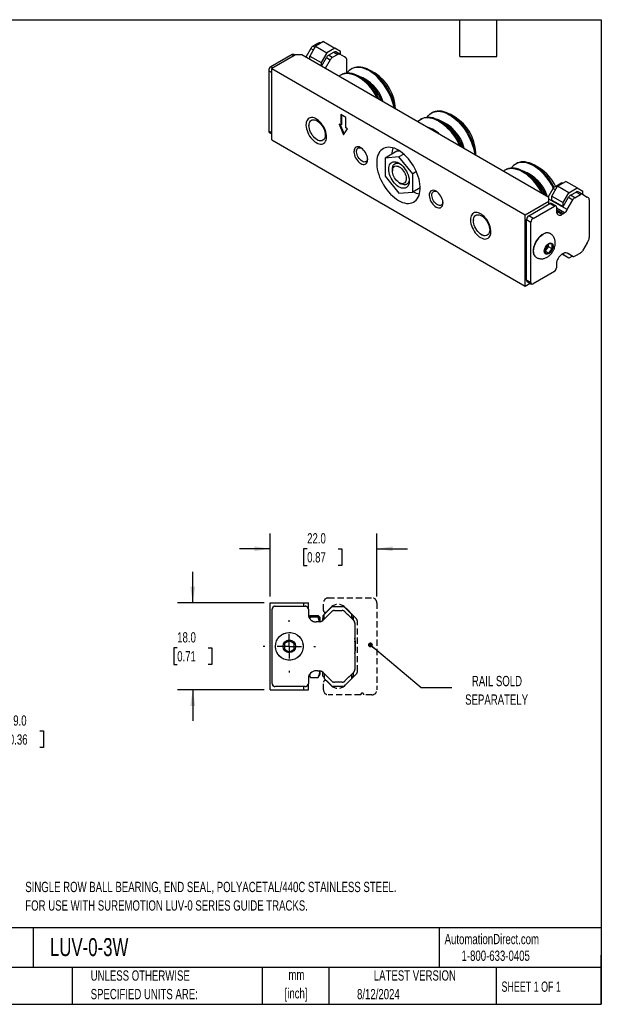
# Model space of a CAD drawing. Header units: millimetres. Extents: x 6 to 273, y 6 to 210.
# Tile 2 of 2: x 153 to 273, y 6 to 210. Entities that reach past the tile are written whole.
import ezdxf

# ---------------------------------------------------------------- set-up
doc = ezdxf.new("R2010")
doc.units = ezdxf.units.MM
doc.linetypes.add('CENTERX2', pattern=[20.32, 12.7, -2.54, 2.54, -2.54])
doc.linetypes.add('HIDDEN', pattern=[1.905, 1.27, -0.635])
doc.layers.add('CENTER', color=40, linetype='CENTERX2')
doc.layers.add('DIMENSIONS', color=140, linetype='Continuous', lineweight=25)
doc.layers.add('TEXT', color=140, linetype='Continuous', lineweight=25)
doc.styles.add('SLDTEXTSTYLE0', font='TXT', dxfattribs={"width": 0.7})
doc.styles.add('SLDTEXTSTYLE1', font='TXT', dxfattribs={"width": 0.65})
doc.dimstyles.new('SLDDIMSTYLE0', dxfattribs={"dimtxt": 2.158008, "dimasz": 3.302, "dimexe": 0, "dimexo": 0.0625, "dimgap": 0.539502, "dimtad": 0, "dimtih": 1, "dimtoh": 1, "dimrnd": 1e-09, "dimzin": 4, "dimdsep": 46, "dimtxsty": 'SLDTEXTSTYLE0', "dimsah": 1, "dimcen": 0.09, "dimadec": 0, "dimazin": 1, "dimtfac": 1, "dimtmove": 0, "dimatfit": 0, "dimfxl": 0, "dimfrac": 2, "dimtolj": 1, "dimtzin": 12, "dimarcsym": 0})
doc.dimstyles.new('SLDDIMSTYLE1', dxfattribs={"dimtxt": 2.158008, "dimasz": 3.302, "dimexe": 0, "dimexo": 0.0625, "dimgap": 0.539502, "dimtad": 0, "dimtih": 1, "dimtoh": 1, "dimrnd": 1e-09, "dimzin": 4, "dimdsep": 46, "dimtxsty": 'SLDTEXTSTYLE0', "dimsah": 1, "dimcen": 0.09, "dimadec": 0, "dimazin": 1, "dimtfac": 1, "dimtofl": 0, "dimtmove": 0, "dimatfit": 3, "dimfxl": 0, "dimfrac": 2, "dimtolj": 1, "dimtzin": 12, "dimarcsym": 0})
doc.dimstyles.new('SLDDIMSTYLE5', dxfattribs={"dimtxt": 0.18, "dimasz": 1.016, "dimexe": 0, "dimexo": 0.0625, "dimgap": 0, "dimtad": 0, "dimtih": 1, "dimtoh": 1, "dimdec": 0, "dimrnd": 1e-09, "dimzin": 0, "dimdsep": 46, "dimtxsty": 'Standard', "dimblk1": 'DOT', "dimblk2": 'DOT', "dimsah": 1, "dimcen": 0.09, "dimadec": 0, "dimazin": 0, "dimtfac": 1.016, "dimtdec": 0, "dimtofl": 0, "dimtmove": 0, "dimatfit": 3, "dimldrblk": 'DOT', "dimfxl": 0, "dimfrac": 2, "dimtolj": 1, "dimtzin": 0, "dimarcsym": 0})

# ---------------------------------------------------------------- blocks, each defined once
blk = doc.blocks.new('_D_4')
at = {"layer": 'DIMENSIONS'}
for p, q in [((97.96, 80.24), (143.66, 80.24)), ((140.48, 80.24), (140.48, 71.22)), ((123.97, 71.22), (143.66, 71.22)), ((140.48, 62.77), (140.48, 71.22)), ((146.83, 62.77), (140.48, 62.77)), ((150.72, 62.77), (150, 62.77)), ((150, 62.77), (150, 59.34)), ((157.13, 62.77), (157.86, 62.77)), ((157.86, 62.77), (157.86, 59.34)), ((150, 59.34), (150.72, 59.34)), ((157.86, 59.34), (157.13, 59.34))]:
    blk.add_line(p, q, dxfattribs=at)
for points in [[(140.48, 80.24), (139.97, 76.93), (140.99, 76.93)], [(140.48, 71.22), (140.99, 74.52), (139.97, 74.52)]]:
    blk.add_solid(points, dxfattribs=at)
at = {"layer": 'DIMENSIONS', "char_height": 2.117, "attachment_point": 1, "style": 'SLDTEXTSTYLE0'}
for s, insert in [('9.0', (151.62, 65.98)), ('0.36', (150.72, 62.06))]:
    blk.add_mtext(s, dxfattribs=dict(at, insert=insert))
blk = doc.blocks.new('_D_7')
at = {"layer": 'DIMENSIONS'}
for p, q in [((188.69, 89.23), (188.69, 95.58)), ((203.42, 89.23), (185.52, 89.23)), ((185.48, 79.93), (184.76, 79.93)), ((184.76, 79.93), (184.76, 76.5)), ((191.9, 79.93), (192.62, 79.93)), ((192.62, 79.93), (192.62, 76.5)), ((184.76, 76.5), (185.48, 76.5)), ((192.62, 76.5), (191.9, 76.5)), ((203.42, 71.22), (185.52, 71.22)), ((188.69, 71.22), (188.69, 64.87))]:
    blk.add_line(p, q, dxfattribs=at)
for points in [[(188.69, 89.23), (189.2, 92.53), (188.18, 92.53)], [(188.69, 71.22), (188.18, 67.92), (189.2, 67.92)]]:
    blk.add_solid(points, dxfattribs=at)
at = {"layer": 'DIMENSIONS', "char_height": 2.117, "attachment_point": 1, "style": 'SLDTEXTSTYLE0'}
for s, insert in [('18.0', (185.48, 83.14)), ('0.71', (185.48, 79.23))]:
    blk.add_mtext(s, dxfattribs=dict(at, insert=insert))
blk = doc.blocks.new('_D_8')
at = {"layer": 'DIMENSIONS'}
for p, q in [((204.69, 90.5), (204.69, 103.54)), ((226.69, 90.5), (226.69, 103.54)), ((204.69, 100.36), (198.34, 100.36)), ((212.31, 100.36), (211.58, 100.36)), ((211.58, 100.36), (211.58, 96.94)), ((218.72, 100.36), (219.45, 100.36)), ((219.45, 100.36), (219.45, 96.94)), ((226.69, 100.36), (233.04, 100.36)), ((211.58, 96.94), (212.31, 96.94)), ((219.45, 96.94), (218.72, 96.94))]:
    blk.add_line(p, q, dxfattribs=at)
for points in [[(204.69, 100.36), (201.39, 100.87), (201.39, 99.86)], [(226.69, 100.36), (229.99, 99.86), (229.99, 100.87)]]:
    blk.add_solid(points, dxfattribs=at)
at = {"layer": 'DIMENSIONS', "char_height": 2.117, "attachment_point": 1, "style": 'SLDTEXTSTYLE0'}
for s, insert in [('22.0', (212.31, 103.58)), ('0.87', (212.31, 99.66))]:
    blk.add_mtext(s, dxfattribs=dict(at, insert=insert))
blk = doc.blocks.new('SW_CENTERMARKSYMBOL_5')
at = {"layer": 'CENTER', "color": 0}
for p, q in [((0, 5.08), (0, 5.39)), ((0, 0), (0, 2.54)), ((-5.08, 0), (-5.39, 0)), ((0, 0), (-2.54, 0)), ((0, 0), (0, -2.54)), ((0, 0), (2.54, 0)), ((5.08, 0), (5.39, 0)), ((0, -5.08), (0, -5.39))]:
    blk.add_line(p, q, dxfattribs=at)
blk = doc.blocks.new('_Dot')
at = {"color": 0, "linetype": 'ByBlock', "lineweight": -2}
blk.add_line((-0.5, 0), (-1, 0), dxfattribs=at)
at = {"color": 0, "linetype": 'ByBlock', "const_width": 0.5}
blk.add_lwpolyline([(-0.25, 0, 1), (0.25, 0, 1)], format="xyb", close=True, dxfattribs=at)
blk = doc.blocks.new('SW_CENTERMARKSYMBOL_6')
at = {"layer": 'CENTER', "color": 0}
for p, q in [((0, 5.08), (0, 5.39)), ((0, 0), (0, 2.54)), ((-5.08, 0), (-5.39, 0)), ((0, 0), (-2.54, 0)), ((0, 0), (0, -2.54)), ((0, 0), (2.54, 0)), ((5.08, 0), (5.39, 0)), ((0, -5.08), (0, -5.39))]:
    blk.add_line(p, q, dxfattribs=at)

msp = doc.modelspace()

# ---------------------------------------------------------------- linework, layer by layer
for p, q in [((213.048, 203.627), (212.014, 201.836)), ((214.012, 204.052), (212.844, 202.03)), ((213.048, 203.627), (213.586, 203.316)), ((214.593, 204.719), (213.467, 204.069)), ((213.883, 203.829), (213.467, 204.069)), ((215.718, 205.037), (214.012, 204.052)), ((214.012, 204.052), (216.345, 202.705)), ((214.593, 204.719), (214.88, 204.554)), ((215.125, 204.695), (215.012, 204.761)), ((215.718, 205.037), (218.051, 203.69)), ((218.051, 203.69), (216.345, 202.705)), ((219.219, 203.016), (218.051, 203.69)), ((209.216, 202.341), (204.816, 199.801)), ((209.89, 202.285), (204.995, 199.459)), ((209.216, 202.341), (209.602, 202.119)), ((209.788, 202.226), (209.534, 202.373)), ((211.237, 202.285), (209.89, 202.285)), ((262.226, 172.849), (211.237, 202.285)), ((212.844, 202.03), (215.178, 200.683)), ((212.844, 201.357), (212.844, 202.03)), ((216.345, 202.705), (215.178, 200.683)), ((215.245, 199.971), (216.279, 201.761)), ((217.089, 201.294), (216.055, 199.503)), ((216.279, 201.761), (217.089, 201.294)), ((216.698, 202.204), (217.824, 202.854)), ((217.508, 201.736), (216.698, 202.204)), ((218.634, 202.386), (217.508, 201.736)), ((217.824, 202.854), (218.634, 202.386)), ((219.053, 202.428), (218.243, 202.895)), ((220.028, 201.865), (219.053, 202.428)), ((219.219, 202.332), (219.219, 203.016)), ((220.304, 201.704), (220.028, 201.865)), ((220.477, 198.514), (220.477, 201.321)), ((205.201, 199.578), (204.816, 199.801)), ((204.995, 184.755), (204.995, 199.459)), ((204.995, 199.459), (257.332, 169.246)), ((215.178, 200.683), (215.178, 200.01)), ((221.601, 199.463), (221.421, 199.36)), ((204.367, 199.023), (204.367, 186.538)), ((204.367, 199.023), (204.995, 198.66)), ((219.373, 198.178), (219.194, 198.074)), ((224.004, 197.278), (223.082, 197.81)), ((226.351, 198.494), (225.31, 199.096)), ((230.553, 191.133), (230.553, 191.215)), ((220.301, 189.379), (219.288, 189.964)), ((219.288, 189.964), (219.288, 187.819)), ((219.468, 187.923), (219.468, 189.86)), ((220.301, 187.234), (220.301, 189.379)), ((235.926, 189.112), (235.746, 189.008)), ((238.153, 190.398), (237.974, 190.294)), ((242.904, 189.429), (241.862, 190.03)), ((212.683, 187.847), (212.683, 187.7)), ((219.288, 187.819), (218.951, 188.014)), ((218.951, 188.014), (219.795, 185.772)), ((219.934, 185.982), (219.23, 187.853)), ((219.468, 187.923), (219.288, 187.819)), ((219.795, 185.772), (220.639, 187.04)), ((220.639, 187.04), (220.301, 187.234)), ((240.557, 188.212), (239.635, 188.744)), ((204.995, 186.176), (204.367, 186.538)), ((204.498, 186.248), (204.995, 185.961)), ((204.995, 184.755), (257.332, 154.541)), ((214.37, 184.777), (214.498, 184.704)), ((230.84, 182.39), (228.443, 181.006)), ((231.272, 181.259), (228.443, 181.006)), ((228.443, 181.006), (228.443, 177.235)), ((232.254, 181.826), (231.272, 181.259)), ((234.1, 177.74), (231.272, 181.259)), ((247.106, 181.578), (247.106, 182.15)), ((255.546, 179.867), (255.366, 179.763)), ((260.296, 178.898), (259.255, 179.499)), ((228.443, 177.235), (231.272, 173.716)), ((229.922, 178.536), (229.916, 178.712)), ((229.922, 178.716), (229.922, 178.349)), ((234.88, 178.191), (234.1, 177.74)), ((234.1, 173.969), (234.1, 177.74)), ((253.319, 178.581), (253.139, 178.478)), ((257.95, 177.681), (257.028, 178.214)), ((231.343, 175.888), (231.661, 175.705)), ((235.654, 174.866), (234.1, 173.969)), ((262.848, 173.164), (264.015, 175.186)), ((263.558, 175.152), (264.685, 175.802)), ((263.886, 174.963), (263.558, 175.152)), ((264.015, 175.186), (265.721, 176.171)), ((266.349, 173.839), (264.015, 175.186)), ((264.685, 175.802), (264.883, 175.687)), ((265.129, 175.829), (265.104, 175.843)), ((268.055, 174.824), (265.721, 176.171)), ((266.349, 173.839), (268.055, 174.824)), ((268.055, 174.824), (269.222, 174.15)), ((231.272, 173.716), (234.1, 173.969)), ((262.106, 172.919), (263.139, 174.709)), ((262.226, 172.071), (262.226, 172.849)), ((262.848, 173.164), (265.181, 171.817)), ((262.848, 172.334), (262.848, 173.164)), ((263.139, 174.709), (263.59, 174.449)), ((265.181, 171.817), (266.349, 173.839)), ((265.181, 170.987), (266.282, 172.895)), ((266.282, 172.895), (267.181, 172.377)), ((266.701, 173.337), (267.828, 173.987)), ((267.6, 172.819), (266.701, 173.337)), ((267.6, 172.819), (268.726, 173.469)), ((267.828, 173.987), (268.726, 173.469)), ((269.145, 173.51), (268.247, 174.029)), ((269.145, 173.51), (270.12, 172.947)), ((269.222, 173.466), (269.222, 174.15)), ((270.396, 172.787), (270.12, 172.947)), ((257.332, 169.246), (262.226, 172.071)), ((258.051, 169.069), (262.451, 171.609)), ((258.949, 168.551), (263.349, 171.091)), ((266.015, 170.358), (262.226, 172.545)), ((262.226, 171.48), (262.226, 172.071)), ((262.278, 171.51), (262.226, 171.539)), ((262.451, 171.609), (263.349, 171.091)), ((263.666, 171.122), (262.768, 171.641)), ((262.848, 172.334), (265.181, 170.987)), ((263.798, 170.832), (263.798, 170.002)), ((265.181, 170.987), (265.181, 171.817)), ((266.015, 170.358), (267.181, 172.377)), ((270.569, 172.404), (270.569, 164.593)), ((257.332, 154.541), (257.332, 169.246)), ((258.949, 168.551), (258.051, 169.069)), ((265.451, 169.678), (263.798, 170.632)), ((265.215, 169.514), (263.798, 170.332)), ((264.283, 170.012), (263.798, 170.293)), ((263.798, 170.127), (264.14, 169.93)), ((263.818, 169.768), (264.031, 169.867)), ((264.031, 169.867), (264.283, 170.012)), ((264.929, 169.349), (264.031, 169.867)), ((265.215, 169.514), (264.929, 169.349)), ((265.451, 169.678), (265.215, 169.514)), ((246.629, 168.25), (246.629, 168.104)), ((257.602, 168.291), (258.5, 167.773)), ((257.602, 155.807), (257.602, 168.291)), ((258.5, 155.288), (258.5, 167.773)), ((248.316, 165.181), (248.443, 165.108)), ((262.496, 165.418), (262.439, 165.45)), ((262.181, 163.267), (261.462, 162.373)), ((261.462, 161.798), (262.163, 162.669)), ((262.163, 162.669), (262.163, 163.244)), ((262.899, 162.244), (262.163, 162.669)), ((262.899, 163.202), (262.181, 163.267)), ((262.899, 162.244), (262.899, 163.202)), ((270.12, 163.531), (269.145, 161.841)), ((270.12, 163.531), (270.396, 164.01)), ((261.462, 162.373), (261.462, 161.415)), ((262.181, 161.351), (261.462, 161.765)), ((261.462, 161.415), (262.181, 161.351)), ((262.181, 161.351), (262.899, 162.244)), ((265.181, 161.285), (264.915, 161.127)), ((266.349, 160.358), (264.964, 161.157)), ((265.181, 161.032), (264.965, 161.157)), ((265.181, 161.285), (265.451, 161.408)), ((265.181, 161.285), (265.181, 161.032)), ((266.349, 160.358), (265.181, 161.032)), ((266.282, 161.226), (266.004, 161.386)), ((267.181, 160.707), (266.015, 161.38)), ((267.181, 160.707), (266.282, 161.226)), ((267.067, 160.773), (266.349, 160.358)), ((268.726, 161.399), (267.6, 160.749)), ((259.589, 160.514), (259.646, 160.481)), ((263.798, 159.177), (263.798, 158.347)), ((263.349, 157.569), (258.949, 155.029)), ((257.332, 154.541), (258.377, 155.144)), ((258.5, 155.288), (257.602, 155.807)), ((257.733, 155.516), (258.631, 154.997)), ((204.69, 71.218), (204.69, 89.227)), ((204.69, 89.227), (211.612, 89.227)), ((205.071, 72.577), (205.071, 87.867)), ((205.706, 88.502), (211.929, 88.502)), ((211.612, 88.502), (211.612, 89.227)), ((211.612, 89.227), (212.564, 89.227)), ((212.564, 87.867), (212.564, 89.227)), ((212.564, 87.867), (212.564, 86.851)), ((215.79, 86.826), (217.441, 88.477)), ((217.441, 88.477), (219.854, 88.477)), ((217.94, 87.613), (219.533, 87.613)), ((219.854, 88.477), (221.505, 86.826)), ((220.413, 88.023), (220.308, 88.023)), ((221.886, 86.55), (220.413, 88.023)), ((220.413, 88.023), (220.413, 87.919)), ((212.982, 86.229), (212.831, 85.967)), ((212.982, 86.485), (212.842, 86.002)), ((212.869, 85.959), (212.982, 86.225)), ((212.982, 86.485), (212.982, 86.618)), ((212.982, 86.618), (214.559, 86.618)), ((214.559, 86.485), (212.982, 86.485)), ((214.559, 86.229), (212.982, 86.229)), ((212.982, 86.229), (212.982, 86.225)), ((214.559, 86.225), (212.982, 86.225)), ((214.559, 86.485), (214.559, 86.618)), ((214.559, 86.485), (214.709, 85.97)), ((214.977, 85.506), (214.559, 86.229)), ((214.559, 86.225), (214.559, 86.229)), ((214.977, 86.106), (214.893, 86.251)), ((214.977, 85.506), (214.977, 86.106)), ((214.977, 85.304), (214.977, 85.506)), ((215.79, 86.804), (215.536, 86.55)), ((215.536, 86.55), (215.536, 85.95)), ((215.79, 86.204), (215.536, 85.95)), ((215.536, 85.577), (215.536, 85.95)), ((215.7, 85.72), (217.348, 87.368)), ((215.79, 85.81), (215.79, 86.826)), ((220.125, 87.368), (221.505, 85.988)), ((221.505, 85.988), (221.505, 86.826)), ((221.886, 85.95), (221.505, 86.331)), ((221.895, 85.597), (221.505, 85.988)), ((221.886, 85.95), (221.886, 86.55)), ((221.886, 85.607), (221.886, 85.95)), ((214.568, 85.251), (214.164, 85.251)), ((214.901, 85.286), (214.568, 85.251)), ((222.14, 85.005), (222.14, 75.439)), ((208.627, 81.396), (207.611, 80.809)), ((209.643, 80.809), (208.627, 81.396)), ((207.611, 80.809), (207.611, 79.636)), ((207.611, 79.636), (208.627, 79.049)), ((208.627, 79.049), (209.643, 79.636)), ((209.643, 79.636), (209.643, 80.809)), ((214.52, 75.198), (214.143, 75.193)), ((214.52, 75.198), (214.901, 75.158)), ((212.564, 73.594), (212.564, 72.577)), ((212.708, 74.257), (212.982, 73.783)), ((212.982, 73.788), (212.755, 74.321)), ((212.982, 73.788), (214.559, 73.788)), ((212.982, 73.788), (212.982, 73.783)), ((212.982, 73.783), (214.559, 73.783)), ((214.559, 73.783), (214.977, 74.507)), ((214.559, 73.783), (214.559, 73.788)), ((214.977, 74.507), (214.977, 75.14)), ((215.536, 74.063), (215.536, 74.868)), ((215.536, 74.063), (215.79, 73.809)), ((217.348, 73.077), (215.7, 74.725)), ((215.79, 74.634), (215.79, 73.618)), ((217.441, 71.967), (215.79, 73.618)), ((221.505, 73.618), (219.854, 71.967)), ((221.505, 74.456), (220.125, 73.077)), ((221.505, 74.456), (221.895, 74.848)), ((221.505, 73.618), (221.505, 74.456)), ((221.505, 73.682), (221.886, 74.063)), ((221.886, 74.063), (221.886, 74.838)), ((204.69, 71.218), (211.612, 71.218)), ((211.929, 71.942), (205.706, 71.942)), ((211.612, 71.218), (211.612, 71.942)), ((211.612, 71.218), (212.564, 71.218)), ((212.564, 71.218), (212.564, 72.577)), ((219.854, 71.967), (217.441, 71.967)), ((219.533, 72.831), (217.94, 72.831))]:
    msp.add_line(p, q)
at = {"color": 7, "linetype": 'HIDDEN', "lineweight": 25}
for p, q in [((216.68, 90.217), (225.7, 90.217)), ((204.69, 71.218), (204.69, 89.227)), ((204.69, 89.227), (211.612, 89.227)), ((205.071, 72.577), (205.071, 87.867)), ((205.706, 88.502), (211.929, 88.502)), ((211.612, 88.502), (211.612, 89.227)), ((211.612, 89.227), (212.564, 89.227)), ((212.564, 87.867), (212.564, 89.227)), ((212.564, 87.867), (212.564, 86.851)), ((215.69, 87.627), (215.69, 89.227)), ((217.29, 88.302), (216.351, 87.364)), ((217.49, 88.477), (219.854, 88.477)), ((217.94, 87.613), (219.533, 87.613)), ((219.854, 88.477), (221.505, 86.826)), ((222.449, 85.944), (220.09, 88.302)), ((220.369, 88.023), (220.308, 88.023)), ((220.413, 87.98), (220.413, 87.919)), ((226.69, 89.227), (226.69, 71.217)), ((212.671, 86.291), (212.668, 86.285)), ((212.745, 86.249), (212.982, 86.618)), ((212.982, 86.229), (212.831, 85.967)), ((212.896, 85.927), (212.982, 86.225)), ((212.982, 86.485), (212.906, 86.098)), ((212.982, 86.485), (212.982, 86.618)), ((212.982, 86.618), (214.559, 86.618)), ((214.559, 86.485), (212.982, 86.485)), ((214.559, 86.229), (212.982, 86.229)), ((212.982, 86.229), (212.982, 86.225)), ((214.559, 86.225), (212.982, 86.225)), ((214.559, 86.485), (214.559, 86.618)), ((214.796, 86.249), (214.559, 86.618)), ((214.559, 86.485), (214.588, 86.336)), ((214.977, 85.506), (214.559, 86.229)), ((214.559, 86.225), (214.559, 86.229)), ((214.831, 85.279), (214.559, 86.225)), ((214.977, 86.106), (214.87, 86.291)), ((214.977, 85.506), (214.977, 86.106)), ((214.977, 85.304), (214.977, 85.506)), ((215.79, 86.804), (215.536, 86.55)), ((215.536, 86.55), (215.536, 85.95)), ((215.79, 86.204), (215.536, 85.95)), ((215.536, 85.577), (215.536, 85.95)), ((215.7, 85.72), (217.348, 87.368)), ((215.79, 86.826), (216.258, 87.295)), ((215.79, 85.81), (215.79, 86.826)), ((220.125, 87.368), (221.505, 85.988)), ((221.505, 85.988), (221.505, 86.826)), ((221.886, 85.95), (221.505, 86.331)), ((221.895, 85.597), (221.505, 85.988)), ((221.886, 85.95), (221.886, 86.507)), ((221.886, 85.607), (221.886, 85.95)), ((222.68, 75.045), (222.68, 85.385)), ((214.568, 85.251), (214.164, 85.251)), ((214.901, 85.286), (214.568, 85.251)), ((222.14, 85.005), (222.14, 75.439)), ((208.627, 81.396), (207.611, 80.809)), ((209.643, 80.809), (208.627, 81.396)), ((207.611, 80.809), (207.611, 79.636)), ((207.611, 79.636), (208.627, 79.049)), ((208.627, 79.049), (209.643, 79.636)), ((209.643, 79.636), (209.643, 80.809)), ((214.52, 75.198), (214.143, 75.193)), ((214.52, 75.198), (214.901, 75.158)), ((212.564, 73.594), (212.564, 72.577)), ((212.708, 74.257), (212.982, 73.783)), ((212.982, 73.788), (212.81, 74.386)), ((212.982, 73.788), (214.559, 73.788)), ((212.982, 73.788), (212.982, 73.783)), ((212.982, 73.783), (214.559, 73.783)), ((214.559, 73.783), (214.977, 74.507)), ((214.559, 73.783), (214.559, 73.788)), ((214.977, 74.507), (214.977, 75.107)), ((215.536, 74.063), (215.536, 74.814)), ((215.536, 74.063), (215.79, 73.809)), ((217.348, 73.077), (215.7, 74.725)), ((215.79, 74.634), (215.79, 73.618)), ((216.258, 73.15), (215.79, 73.618)), ((221.505, 73.618), (219.854, 71.967)), ((220.09, 72.142), (222.353, 74.405)), ((221.505, 74.456), (220.125, 73.077)), ((221.505, 74.456), (221.895, 74.848)), ((221.505, 73.618), (221.505, 74.456)), ((221.505, 73.682), (221.886, 74.063)), ((221.886, 74.063), (221.886, 74.814)), ((204.69, 71.218), (211.612, 71.218)), ((211.929, 71.942), (205.706, 71.942)), ((211.612, 71.218), (211.612, 71.942)), ((211.612, 71.218), (212.564, 71.218)), ((212.564, 71.218), (212.564, 72.577)), ((215.69, 71.217), (215.69, 72.817)), ((216.351, 73.081), (217.29, 72.142)), ((219.854, 71.967), (217.49, 71.967)), ((219.533, 72.831), (217.94, 72.831)), ((223.36, 70.227), (216.68, 70.227)), ((225.7, 70.227), (224.02, 70.227))]:
    msp.add_line(p, q, dxfattribs=at)
at = {"flags": 128}
for points in [[(230.246, 191.311), (230.19, 191.604), (230.048, 192.196), (229.868, 192.793), (229.651, 193.392), (229.399, 193.988), (229.113, 194.575), (228.796, 195.149), (228.45, 195.706), (228.079, 196.241), (227.684, 196.75), (227.269, 197.23), (226.838, 197.676), (226.393, 198.084), (225.938, 198.453), (225.477, 198.778), (225.013, 199.058), (224.55, 199.29), (224.092, 199.472), (223.641, 199.603), (223.203, 199.681), (222.779, 199.707), (222.374, 199.68), (221.99, 199.6), (221.631, 199.468), (221.3, 199.285), (220.998, 199.052), (220.729, 198.771), (220.541, 198.519)], [(230.462, 191.186), (230.369, 191.708), (230.228, 192.299), (230.048, 192.897), (229.831, 193.496), (229.579, 194.091), (229.293, 194.678), (228.976, 195.252), (228.63, 195.809), (228.258, 196.345), (227.864, 196.854), (227.449, 197.333), (227.017, 197.779), (226.572, 198.188), (226.118, 198.557), (225.656, 198.882), (225.193, 199.162), (224.73, 199.393), (224.271, 199.575), (223.821, 199.706), (223.382, 199.785), (222.959, 199.811), (222.554, 199.784), (222.17, 199.704), (221.811, 199.572), (221.601, 199.463)], [(226.914, 193.234), (226.886, 193.289), (226.569, 193.863), (226.223, 194.42), (225.852, 194.955), (225.457, 195.465), (225.042, 195.944), (224.611, 196.39), (224.166, 196.799), (223.711, 197.167), (223.25, 197.493), (222.786, 197.772), (222.323, 198.004), (221.865, 198.186), (221.414, 198.317), (220.976, 198.396), (220.552, 198.421), (220.147, 198.394), (219.763, 198.314), (219.404, 198.182), (219.073, 197.999), (218.889, 197.867)], [(227.239, 193.047), (227.066, 193.393), (226.749, 193.967), (226.403, 194.524), (226.031, 195.059), (225.637, 195.568), (225.222, 196.048), (224.79, 196.494), (224.345, 196.902), (223.891, 197.271), (223.429, 197.596), (222.966, 197.876), (222.503, 198.108), (222.044, 198.29), (221.594, 198.421), (221.155, 198.499), (220.732, 198.525), (220.326, 198.498), (219.943, 198.418), (219.584, 198.286), (219.373, 198.178)], [(214.191, 184.172), (214.486, 184.026), (214.776, 183.93), (215.054, 183.886), (215.315, 183.896), (215.555, 183.958), (215.768, 184.073), (215.95, 184.237), (216.098, 184.448), (216.209, 184.7), (216.28, 184.991), (216.311, 185.313), (216.301, 185.66), (216.249, 186.026), (216.158, 186.404), (216.028, 186.786), (215.863, 187.165), (215.665, 187.533), (215.438, 187.884), (215.187, 188.21), (214.917, 188.505), (214.632, 188.763), (214.339, 188.98), (214.043, 189.151), (213.75, 189.273), (213.466, 189.343), (213.195, 189.36), (212.944, 189.324), (212.718, 189.235), (212.519, 189.095), (212.354, 188.907), (212.224, 188.675), (212.133, 188.403), (212.081, 188.096), (212.071, 187.76), (212.102, 187.403), (212.174, 187.03), (212.284, 186.649), (212.432, 186.267), (212.615, 185.893), (212.828, 185.533), (213.067, 185.194), (213.328, 184.882), (213.606, 184.605), (213.896, 184.367), (214.191, 184.172)], [(235.12, 188.497), (235.381, 188.751), (235.688, 188.974), (236.026, 189.147), (236.39, 189.269), (236.778, 189.338), (237.187, 189.355), (237.614, 189.319), (238.055, 189.229), (238.507, 189.088), (238.967, 188.896), (239.43, 188.655), (239.894, 188.366), (240.354, 188.032), (240.807, 187.655), (241.25, 187.239), (241.678, 186.786), (242.089, 186.3), (242.48, 185.786), (242.847, 185.246), (243.187, 184.685), (243.498, 184.108), (243.777, 183.519), (243.789, 183.493)], [(235.926, 189.112), (236.205, 189.251), (236.57, 189.372), (236.958, 189.442), (237.367, 189.459), (237.794, 189.422), (238.235, 189.333), (238.687, 189.192), (239.147, 189), (239.61, 188.759), (240.074, 188.47), (240.534, 188.136), (240.987, 187.759), (241.429, 187.343), (241.858, 186.89), (242.269, 186.404), (242.659, 185.889), (243.026, 185.349), (243.366, 184.789), (243.677, 184.212), (243.957, 183.623), (244.085, 183.321)], [(237.094, 189.454), (237.332, 189.765), (237.608, 190.036), (237.916, 190.26), (238.253, 190.433), (238.617, 190.554), (239.005, 190.624), (239.414, 190.641), (239.841, 190.604), (240.282, 190.515), (240.734, 190.374), (241.194, 190.182), (241.657, 189.941), (242.121, 189.652), (242.581, 189.318), (243.034, 188.941), (243.477, 188.525), (243.905, 188.072), (244.316, 187.586), (244.707, 187.071), (245.074, 186.531), (245.414, 185.971), (245.725, 185.394), (246.004, 184.805), (246.25, 184.208), (246.46, 183.609), (246.632, 183.012), (246.766, 182.422), (246.86, 181.843), (246.876, 181.711)], [(238.153, 190.398), (238.432, 190.536), (238.797, 190.658), (239.185, 190.728), (239.594, 190.744), (240.021, 190.708), (240.462, 190.619), (240.914, 190.478), (241.374, 190.286), (241.837, 190.044), (242.301, 189.756), (242.761, 189.421), (243.214, 189.045), (243.656, 188.628), (244.085, 188.175), (244.496, 187.69), (244.886, 187.175), (245.253, 186.635), (245.593, 186.074), (245.905, 185.497), (246.184, 184.908), (246.429, 184.312), (246.639, 183.713), (246.812, 183.116), (246.945, 182.526), (247.039, 181.947), (247.077, 181.594)], [(216.058, 185.752), (216.037, 185.459), (215.976, 185.197), (215.874, 184.973), (215.736, 184.792), (215.564, 184.659), (215.363, 184.577), (215.137, 184.547), (214.892, 184.571), (214.635, 184.649), (214.371, 184.777), (214.107, 184.953), (213.849, 185.173), (213.605, 185.432), (213.379, 185.722), (213.177, 186.037), (213.005, 186.368), (212.867, 186.709), (212.766, 187.05), (212.704, 187.383), (212.683, 187.7), (212.704, 187.993), (212.766, 188.254), (212.867, 188.478), (213.005, 188.659), (213.177, 188.792), (213.379, 188.875), (213.605, 188.904), (213.849, 188.88), (214.107, 188.803), (214.371, 188.674), (214.635, 188.498), (214.892, 188.278), (215.137, 188.02), (215.363, 187.73), (215.564, 187.415), (215.736, 187.083), (215.874, 186.742), (215.976, 186.401), (216.037, 186.068), (216.058, 185.752)], [(223.387, 179.867), (223.626, 179.753), (223.858, 179.688), (224.077, 179.676), (224.275, 179.717), (224.448, 179.808), (224.591, 179.949), (224.699, 180.134), (224.769, 180.358), (224.8, 180.615), (224.79, 180.898), (224.739, 181.198), (224.65, 181.506), (224.524, 181.815), (224.365, 182.114), (224.179, 182.396), (223.969, 182.652), (223.743, 182.875), (223.507, 183.058), (223.267, 183.197), (223.031, 183.286), (222.804, 183.324), (222.595, 183.31), (222.408, 183.244), (222.25, 183.128), (222.124, 182.964), (222.035, 182.759), (221.984, 182.517), (221.974, 182.246), (222.004, 181.954), (222.075, 181.649), (222.183, 181.339), (222.325, 181.034), (222.498, 180.742), (222.697, 180.473), (222.916, 180.232), (223.148, 180.028), (223.387, 179.867)], [(223.655, 180.331), (223.438, 180.48), (223.229, 180.672), (223.035, 180.899), (222.864, 181.153), (222.721, 181.426), (222.612, 181.707), (222.541, 181.986), (222.51, 182.253), (222.52, 182.498), (222.572, 182.713), (222.662, 182.89), (222.789, 183.022), (222.946, 183.104), (223.13, 183.134), (223.332, 183.111), (223.528, 183.043)], [(231.164, 172.24), (231.591, 172.017), (232.014, 171.843), (232.429, 171.72), (232.833, 171.648), (233.221, 171.629), (233.591, 171.662), (233.939, 171.747), (234.262, 171.884), (234.557, 172.071), (234.821, 172.306), (235.052, 172.588), (235.248, 172.914), (235.407, 173.28), (235.527, 173.684), (235.608, 174.122), (235.649, 174.589), (235.649, 175.083), (235.608, 175.598), (235.527, 176.129), (235.407, 176.672), (235.248, 177.221), (235.052, 177.773), (234.821, 178.322), (234.557, 178.862), (234.262, 179.389), (233.939, 179.899), (233.591, 180.386), (233.221, 180.846), (232.833, 181.276), (232.429, 181.67), (232.014, 182.026), (231.591, 182.341), (231.164, 182.61), (230.737, 182.833), (230.314, 183.007), (229.899, 183.131), (229.495, 183.202), (229.106, 183.222), (228.736, 183.189), (228.388, 183.103), (228.065, 182.967), (227.77, 182.78), (227.506, 182.544), (227.275, 182.263), (227.079, 181.937), (226.921, 181.571), (226.8, 181.167), (226.719, 180.729), (226.679, 180.261), (226.679, 179.768), (226.719, 179.253), (226.8, 178.722), (226.921, 178.179), (227.079, 177.629), (227.275, 177.078), (227.506, 176.529), (227.77, 175.989), (228.065, 175.462), (228.388, 174.952), (228.736, 174.465), (229.106, 174.004), (229.495, 173.575), (229.899, 173.181), (230.314, 172.825), (230.737, 172.51), (231.164, 172.24)], [(224.794, 180.851), (224.769, 180.7), (224.698, 180.503), (224.589, 180.348), (224.446, 180.24), (224.275, 180.184), (224.081, 180.18), (223.872, 180.23), (223.655, 180.331)], [(229.15, 178.712), (229.171, 179.041), (229.232, 179.34), (229.334, 179.603), (229.473, 179.824), (229.647, 180), (229.852, 180.127), (230.085, 180.203), (230.342, 180.226), (230.616, 180.196), (230.903, 180.113), (231.198, 179.978), (231.493, 179.796), (231.785, 179.568), (232.066, 179.3), (232.332, 178.997), (232.578, 178.664), (232.797, 178.308), (232.988, 177.937), (233.145, 177.556), (233.265, 177.175), (233.347, 176.799), (233.388, 176.437), (233.388, 176.095), (233.347, 175.78), (233.265, 175.499), (233.145, 175.256), (232.988, 175.057), (232.797, 174.905), (232.578, 174.803), (232.332, 174.754), (232.066, 174.758), (231.785, 174.814), (231.493, 174.923), (231.198, 175.082), (230.903, 175.288), (230.616, 175.536), (230.342, 175.823), (230.085, 176.142), (229.852, 176.487), (229.647, 176.851), (229.473, 177.228), (229.334, 177.61), (229.232, 177.99), (229.171, 178.359), (229.15, 178.712)], [(229.916, 178.712), (229.936, 179.007), (229.997, 179.271), (230.097, 179.499), (230.233, 179.684), (230.402, 179.824), (230.601, 179.914), (230.824, 179.952), (231.067, 179.937), (231.323, 179.87), (231.473, 179.81)], [(232.728, 177.097), (232.762, 176.802), (232.755, 176.528), (232.708, 176.282), (232.621, 176.073), (232.497, 175.905), (232.34, 175.784), (232.155, 175.714), (231.946, 175.695), (231.72, 175.729), (231.483, 175.816), (231.242, 175.951), (231.004, 176.132), (230.776, 176.353), (230.564, 176.607), (230.374, 176.889), (230.213, 177.188), (230.083, 177.498), (229.991, 177.808), (229.937, 178.111), (229.923, 178.396), (229.95, 178.657), (230.018, 178.885), (230.123, 179.075), (230.264, 179.219), (230.436, 179.316), (230.634, 179.36), (230.852, 179.352), (231.084, 179.292), (231.324, 179.181), (231.564, 179.022), (231.799, 178.821), (232.019, 178.582), (232.221, 178.313), (232.397, 178.021), (232.543, 177.716), (232.655, 177.405), (232.728, 177.097)], [(260.86, 173.638), (260.831, 173.693), (260.514, 174.267), (260.169, 174.824), (259.797, 175.359), (259.402, 175.868), (258.987, 176.348), (258.556, 176.794), (258.111, 177.203), (257.656, 177.571), (257.195, 177.896), (256.731, 178.176), (256.268, 178.408), (255.81, 178.59), (255.36, 178.721), (254.921, 178.799), (254.497, 178.825), (254.092, 178.798), (253.709, 178.718), (253.35, 178.586), (253.018, 178.403), (252.835, 178.271)], [(261.184, 173.451), (261.011, 173.796), (260.694, 174.371), (260.348, 174.927), (259.977, 175.463), (259.582, 175.972), (259.167, 176.452), (258.736, 176.897), (258.291, 177.306), (257.836, 177.675), (257.375, 178), (256.911, 178.28), (256.448, 178.511), (255.99, 178.693), (255.539, 178.824), (255.101, 178.903), (254.677, 178.929), (254.272, 178.902), (253.888, 178.822), (253.529, 178.69), (253.319, 178.581)], [(263.17, 174.759), (263.059, 174.978), (262.742, 175.553), (262.396, 176.109), (262.024, 176.645), (261.629, 177.154), (261.215, 177.634), (260.783, 178.079), (260.338, 178.488), (259.883, 178.857), (259.422, 179.182), (258.958, 179.462), (258.495, 179.693), (258.037, 179.875), (257.587, 180.006), (257.148, 180.085), (256.725, 180.111), (256.319, 180.084), (255.936, 180.004), (255.577, 179.872), (255.245, 179.689), (254.943, 179.456), (254.674, 179.175), (254.487, 178.923)], [(263.309, 174.944), (263.238, 175.082), (262.921, 175.656), (262.575, 176.213), (262.204, 176.748), (261.809, 177.258), (261.394, 177.737), (260.963, 178.183), (260.518, 178.592), (260.063, 178.96), (259.602, 179.286), (259.138, 179.565), (258.675, 179.797), (258.217, 179.979), (257.766, 180.11), (257.328, 180.189), (256.904, 180.215), (256.499, 180.187), (256.115, 180.108), (255.756, 179.976), (255.546, 179.867)], [(233.383, 176.501), (233.347, 176.274), (233.267, 176.027), (233.149, 175.82), (232.996, 175.657), (232.811, 175.542), (232.599, 175.478), (232.366, 175.466), (232.115, 175.507), (231.854, 175.599), (231.588, 175.741), (231.505, 175.795)], [(238.941, 170.888), (239.18, 170.773), (239.412, 170.709), (239.63, 170.697), (239.829, 170.738), (240.002, 170.829), (240.145, 170.97), (240.253, 171.155), (240.323, 171.379), (240.354, 171.636), (240.343, 171.919), (240.293, 172.219), (240.203, 172.527), (240.078, 172.836), (239.919, 173.135), (239.733, 173.417), (239.523, 173.673), (239.297, 173.896), (239.061, 174.079), (238.821, 174.217), (238.584, 174.307), (238.358, 174.345), (238.149, 174.331), (237.962, 174.265), (237.804, 174.149), (237.678, 173.985), (237.588, 173.78), (237.538, 173.538), (237.528, 173.267), (237.558, 172.975), (237.628, 172.67), (237.736, 172.36), (237.879, 172.055), (238.052, 171.763), (238.251, 171.494), (238.47, 171.253), (238.702, 171.049), (238.941, 170.888)], [(239.209, 171.352), (238.992, 171.501), (238.783, 171.693), (238.589, 171.92), (238.418, 172.174), (238.275, 172.447), (238.166, 172.728), (238.095, 173.007), (238.064, 173.274), (238.074, 173.519), (238.125, 173.734), (238.216, 173.911), (238.342, 174.043), (238.5, 174.125), (238.683, 174.155), (238.886, 174.132), (239.082, 174.064)], [(240.348, 171.872), (240.323, 171.721), (240.251, 171.524), (240.142, 171.369), (240, 171.261), (239.828, 171.205), (239.635, 171.201), (239.426, 171.251), (239.209, 171.352)], [(248.136, 164.576), (248.432, 164.43), (248.721, 164.333), (248.999, 164.29), (249.261, 164.299), (249.5, 164.362), (249.713, 164.477), (249.895, 164.641), (250.043, 164.851), (250.154, 165.104), (250.226, 165.394), (250.256, 165.716), (250.246, 166.064), (250.195, 166.43), (250.103, 166.808), (249.974, 167.19), (249.808, 167.569), (249.61, 167.937), (249.383, 168.288), (249.132, 168.614), (248.862, 168.909), (248.578, 169.167), (248.284, 169.384), (247.988, 169.555), (247.695, 169.676), (247.411, 169.747), (247.141, 169.764), (246.89, 169.727), (246.663, 169.639), (246.465, 169.499), (246.299, 169.311), (246.17, 169.079), (246.078, 168.807), (246.027, 168.5), (246.016, 168.164), (246.047, 167.806), (246.119, 167.433), (246.23, 167.053), (246.378, 166.671), (246.56, 166.297), (246.773, 165.936), (247.012, 165.597), (247.274, 165.286), (247.552, 165.009), (247.841, 164.77), (248.136, 164.576)], [(250.004, 166.155), (249.983, 165.862), (249.921, 165.601), (249.82, 165.377), (249.681, 165.196), (249.509, 165.063), (249.308, 164.98), (249.082, 164.951), (248.838, 164.975), (248.58, 165.052), (248.316, 165.181), (248.052, 165.357), (247.795, 165.577), (247.55, 165.835), (247.324, 166.126), (247.123, 166.44), (246.951, 166.772), (246.812, 167.113), (246.711, 167.454), (246.649, 167.787), (246.629, 168.104), (246.649, 168.396), (246.711, 168.658), (246.812, 168.882), (246.951, 169.063), (247.123, 169.196), (247.324, 169.279), (247.55, 169.308), (247.795, 169.284), (248.052, 169.207), (248.316, 169.078), (248.58, 168.902), (248.838, 168.682), (249.082, 168.423), (249.308, 168.133), (249.509, 167.819), (249.681, 167.487), (249.82, 167.146), (249.921, 166.805), (249.983, 166.472), (250.004, 166.155)], [(262.439, 165.45), (262.334, 165.503), (262.104, 165.569), (261.851, 165.582), (261.582, 165.543), (261.301, 165.451), (261.014, 165.309), (260.727, 165.12), (260.446, 164.887), (260.177, 164.616), (259.925, 164.311), (259.694, 163.979), (259.491, 163.627), (259.319, 163.262), (259.181, 162.891), (259.081, 162.522), (259.019, 162.162), (258.999, 161.819), (259.019, 161.499), (259.081, 161.21), (259.181, 160.957), (259.319, 160.745), (259.491, 160.579), (259.589, 160.514)], [(259.645, 160.482), (259.548, 160.546), (259.375, 160.713), (259.238, 160.924), (259.137, 161.178), (259.076, 161.467), (259.055, 161.786), (259.076, 162.129), (259.137, 162.489), (259.238, 162.858), (259.375, 163.229), (259.548, 163.594), (259.751, 163.946), (259.981, 164.278), (260.234, 164.583), (260.503, 164.855), (260.784, 165.087), (261.071, 165.277)], [(262.181, 163.354), (262.375, 163.442), (262.561, 163.477), (262.729, 163.457), (262.871, 163.383), (262.981, 163.26), (263.053, 163.092), (263.085, 162.887), (263.074, 162.655), (263.022, 162.407), (262.93, 162.155), (262.803, 161.909), (262.648, 161.682), (262.47, 161.485), (262.279, 161.326), (262.083, 161.213), (261.892, 161.151), (261.714, 161.144), (261.558, 161.19), (261.432, 161.29), (261.34, 161.436), (261.288, 161.624), (261.277, 161.843), (261.309, 162.085), (261.381, 162.337), (261.491, 162.587), (261.633, 162.824), (261.801, 163.038), (261.986, 163.217), (262.181, 163.354)], [(222.305, 80.306), (222.308, 80.35), (222.318, 80.607)]]:
    msp.add_lwpolyline(points, dxfattribs=at)
at = {"color": 7, "linetype": 'HIDDEN', "lineweight": 25, "flags": 128}
msp.add_lwpolyline([(222.305, 80.306), (222.308, 80.35), (222.318, 80.607)], dxfattribs=at)
for radius in [2.85, 1.28]:
    msp.add_circle((208.627, 80.222), radius)
at = {"color": 7, "linetype": 'HIDDEN', "lineweight": 25}
for radius in [2.85, 1.28]:
    msp.add_circle((208.627, 80.222), radius, dxfattribs=at)
for centre, radius, start, end in [((214.106, 203.043), 1.209, 121.95468, 151.14439), ((214.838, 204.377), 0.421, 65.68607, 125.61817), ((209.402, 202.082), 0.319, 65.69288, 125.61758), ((217.338, 201.178), 1.209, 121.95468, 151.14439), ((218.147, 200.711), 1.209, 121.95468, 151.14439), ((218.07, 202.511), 0.421, 65.68607, 125.61817), ((218.879, 202.044), 0.421, 65.68607, 125.61817), ((220.057, 201.362), 0.422, 354.39812, 54.18513), ((205.342, 198.979), 0.976, 122.60548, 177.39452), ((220.138, 190.155), 8.236, 17.32159, 70.50267), ((219.019, 189.446), 9.284, 21.13332, 57.52064), ((221.428, 190.8), 9.134, 2.60583, 57.38879), ((238.021, 181.758), 9.093, 2.47135, 57.52328), ((235.656, 181.82), 5.718, 44.69583, 75.30955), ((236.525, 180.889), 8.48, 13.95799, 69.90475), ((235.432, 180.247), 9.471, 17.55572, 57.24147), ((204.669, 186.5), 0.304, 172.74417, 235.94365), ((233.619, 181.559), 3.878, 156.7498, 177.04851), ((255.53, 171.382), 8.9, 25.17152, 57.61945), ((254.083, 170.559), 8.236, 17.32159, 70.50267), ((252.964, 169.849), 9.284, 21.13332, 57.52064), ((264.198, 174.126), 1.209, 121.95467, 151.1444), ((264.93, 175.459), 0.421, 65.68607, 125.61817), ((235.955, 177.432), 3.823, 242.79991, 263.39103), ((267.341, 172.312), 1.209, 121.95468, 151.14439), ((268.239, 171.793), 1.209, 121.95468, 151.14439), ((268.073, 173.645), 0.421, 65.68607, 125.61817), ((268.971, 173.126), 0.421, 65.68607, 125.61817), ((270.149, 172.445), 0.422, 354.39812, 54.18513), ((262.637, 171.35), 0.319, 65.69288, 125.61758), ((263.524, 170.876), 0.277, 350.78596, 129.20329), ((258.577, 168.247), 0.976, 122.60548, 177.39452), ((264.488, 169.89), 0.699, 170.79639, 309.20497), ((263.832, 171.597), 2.511, 310.15508, 330.43541), ((259.475, 167.729), 0.976, 122.60548, 177.39452), ((261.904, 164.127), 1.42, 65.34146, 125.92787), ((269.361, 164.634), 1.209, 328.89938, 358.04738), ((266.259, 159.063), 2.464, 123.07519, 177.35888), ((265.702, 160.772), 0.685, 62.7594, 111.54699), ((267.354, 161.091), 0.421, 245.68603, 305.61816), ((268.086, 162.425), 1.209, 301.95467, 331.14438), ((262.823, 158.391), 0.976, 302.60548, 357.39452), ((257.904, 155.768), 0.304, 172.74417, 235.94365), ((258.773, 155.244), 0.277, 170.78596, 309.20329), ((205.706, 87.867), 0.635, 90, 180), ((211.929, 87.867), 0.635, 0, 90), ((217.94, 86.775), 0.838, 90.00002, 135.00001), ((219.533, 86.775), 0.838, 45.00001, 90), ((214.164, 86.851), 1.6, 180.00699, 270), ((214.568, 86.851), 1.6, 282.00222, 315.00004), ((221.302, 85.005), 0.838, 0.00008, 44.92649), ((217.238, 80.551), 5.08, 0.62093, 15.20781), ((217.238, 79.951), 5.08, 0.62093, 15.20781), ((217.238, 80.061), 5.08, 344.79219, 359.37907), ((214.164, 73.594), 1.6, 90.75187, 179.99991), ((221.302, 75.439), 0.838, 315.07351, 359.99992), ((214.164, 73.593), 1.6, 155.47871, 179.99301), ((214.568, 73.593), 1.6, 44.99996, 77.99778), ((205.706, 72.577), 0.635, 180, 270), ((211.929, 72.577), 0.635, 270, 0), ((217.94, 73.669), 0.838, 224.99999, 269.99998), ((219.533, 73.669), 0.838, 270, 314.99999)]:
    msp.add_arc(centre, radius, start, end)
for centre, radius, start, end in [((216.68, 89.227), 0.99, 90, 180), ((225.7, 89.227), 0.99, 0, 90), ((205.706, 87.867), 0.635, 90, 180), ((211.929, 87.867), 0.635, 0, 90), ((216.07, 87.627), 0.38, 180, 269.99996), ((218.69, 86.902), 1.98, 45, 134.99999), ((217.94, 86.775), 0.838, 90.00002, 135.00001), ((219.533, 86.775), 0.838, 45.00001, 90), ((214.164, 86.851), 1.6, 180.00699, 270), ((214.568, 86.851), 1.6, 282.00222, 315.00004), ((216.07, 87.645), 0.398, 270.00008, 314.99999), ((221.302, 85.005), 0.838, 0.00008, 44.92649), ((221.89, 85.385), 0.79, 0, 45), ((217.238, 80.551), 5.08, 0.62093, 15.20781), ((217.238, 79.951), 5.08, 0.62093, 15.20781), ((217.238, 80.061), 5.08, 344.79219, 359.37907), ((214.164, 73.594), 1.6, 90.75187, 179.99991), ((221.302, 75.439), 0.838, 315.07351, 359.99992), ((214.164, 73.593), 1.6, 155.47871, 179.99301), ((214.568, 73.593), 1.6, 44.99996, 77.99778), ((216.07, 72.817), 0.38, 90.00004, 180), ((216.07, 72.799), 0.398, 45.00001, 89.99992), ((221.89, 75.045), 0.79, 305.83478, 0.00666), ((205.706, 72.577), 0.635, 180, 270), ((211.929, 72.577), 0.635, 270, 0), ((216.68, 71.217), 0.99, 180, 270), ((218.69, 73.542), 1.98, 225.00001, 315), ((217.94, 73.669), 0.838, 224.99999, 269.99998), ((219.533, 73.669), 0.838, 270, 314.99999), ((225.7, 71.217), 0.99, 270, 0), ((223.69, 70.227), 0.33, 0, 180)]:
    msp.add_arc(centre, radius, start, end, dxfattribs=at)
for points, knots in [([(231.475, 182.404), (231.472, 182.404), (231.24, 182.388), (231.038, 182.389), (230.84, 182.39)], [0, 0, 0, 0, 0.0140009, 1, 1, 1, 1]), ([(259.647, 160.487), (259.674, 160.469), (259.791, 160.394), (260.021, 160.307), (260.325, 160.23), (260.635, 160.204), (260.945, 160.222), (261.253, 160.284), (261.556, 160.388), (261.855, 160.536), (262.146, 160.728), (262.424, 160.962), (262.683, 161.235), (262.917, 161.539), (263.12, 161.87), (263.289, 162.221), (263.421, 162.591), (263.512, 162.977), (263.552, 163.355), (263.542, 163.715), (263.49, 164.046), (263.397, 164.357), (263.263, 164.643), (263.093, 164.903), (262.88, 165.138), (262.679, 165.311), (262.537, 165.388), (262.494, 165.411)], [0, 0, 0, 0, 0.0121969, 0.0516183, 0.0902815, 0.1285677, 0.166899, 0.2057327, 0.2455515, 0.2867966, 0.3297087, 0.3741258, 0.4194616, 0.4650193, 0.5107015, 0.5567348, 0.6034179, 0.6511353, 0.700134, 0.7432127, 0.7848164, 0.8250182, 0.8641321, 0.9024904, 0.9403747, 0.9817506, 1, 1, 1, 1]), ([(212.652, 86.249), (212.659, 86.263), (212.718, 86.388), (212.858, 86.51), (212.982, 86.618)], [0, 0, 0, 0, 0.1153578, 1, 1, 1, 1]), ([(214.889, 86.249), (214.882, 86.263), (214.823, 86.388), (214.683, 86.51), (214.559, 86.618)], [0, 0, 0, 0, 0.1153578, 1, 1, 1, 1]), ([(214.914, 85.29), (214.9, 85.359), (214.836, 85.675), (214.68, 85.984), (214.559, 86.225)], [0, 0, 0, 0, 0.2183242, 1, 1, 1, 1]), ([(214.559, 73.788), (214.673, 74.025), (214.845, 74.383), (214.952, 74.834), (214.964, 75.044), (214.968, 75.13)], [0, 0, 0, 0, 0.5373222, 0.8105898, 1, 1, 1, 1])]:
    msp.add_open_spline(points, degree=3, knots=knots)
msp.add_open_spline([(214.559, 73.788), (214.817, 74.265), (214.977, 74.749), (214.977, 75.244)], degree=3, dxfattribs=at)
at = {"layer": 'TEXT'}
for p, q in [((6.35, 209.55), (273.05, 209.55)), ((243.84, 201.93), (243.84, 209.55)), ((251.46, 201.93), (251.46, 209.55)), ((273.05, 209.55), (273.05, 6.35)), ((243.84, 201.93), (251.46, 201.93)), ((273.05, 22.126), (6.35, 22.126)), ((155.759, 22.126), (155.759, 13.97)), ((239.575, 22.126), (239.575, 13.97)), ((273.05, 6.35), (273.05, 16.51)), ((273.05, 13.97), (6.35, 13.97)), ((163.78, 13.97), (163.78, 6.35)), ((203.024, 13.97), (203.024, 6.35)), ((216.812, 13.97), (216.812, 6.35)), ((251.349, 13.97), (251.349, 6.35)), ((6.35, 6.35), (273.05, 6.35))]:
    msp.add_line(p, q, dxfattribs=at)

# ---------------------------------------------------------------- block references
at = {"layer": 'CENTER'}
for name in ['SW_CENTERMARKSYMBOL_5', 'SW_CENTERMARKSYMBOL_6']:
    msp.add_blockref(name, (208.627, 80.222), dxfattribs=at)

# ---------------------------------------------------------------- texts
at = {"layer": 'TEXT'}
for s, insert, char_height, attachment_point, style in [('RAIL SOLD', (251.503, 74.12), 2.1167, 2, 'SLDTEXTSTYLE0'), ('SEPARATELY', (251.433, 70.298), 2.1167, 2, 'SLDTEXTSTYLE0'), ('SINGLE ROW BALL BEARING, END SEAL, POLYACETAL/440C STAINLESS STEEL.', (154.112, 31.627), 2.11667, 1, 'SLDTEXTSTYLE0'), ('FOR USE WITH SUREMOTION LUV-0 SERIES GUIDE TRACKS.', (154.112, 27.805), 2.11667, 1, 'SLDTEXTSTYLE0'), ('AutomationDirect.com', (240.695, 20.877), 2.11667, 1, 'SLDTEXTSTYLE0'), ('LUV-0-3W', (159.208, 20.008), 3.7042, 1, 'SLDTEXTSTYLE0'), ('1-800-633-0405', (244.192, 17.437), 2.11667, 1, 'SLDTEXTSTYLE0'), ('METRIC UNITS USED', (127.604, 13.586), 2.11667, 1, 'SLDTEXTSTYLE0'), ('UNLESS OTHERWISE', (167.608, 13.342), 2.11667, 1, 'SLDTEXTSTYLE0'), ('mm', (210.099, 13.502), 2.1167, 2, 'SLDTEXTSTYLE0'), ('LATEST VERSION', (234.552, 13.364), 2.11667, 2, 'SLDTEXTSTYLE0'), ('SHEET 1 OF 1', (252.441, 11.051), 2.11667, 1, 'SLDTEXTSTYLE1'), ('SPECIFIED UNITS ARE:', (167.608, 9.52), 2.11667, 1, 'SLDTEXTSTYLE0'), ('[inch]', (210.015, 9.68), 2.1167, 2, 'SLDTEXTSTYLE0'), ('8/12/2024', (222.613, 9.505), 2.1167, 1, 'SLDTEXTSTYLE0')]:
    msp.add_mtext(s, dxfattribs=dict(at, insert=insert, char_height=char_height, attachment_point=attachment_point, style=style))

# ---------------------------------------------------------------- dimensions: what is measured, and where the dimension line sits
at = {"layer": 'DIMENSIONS'}
dim = msp.add_linear_dim(base=(204.69, 100.365), p1=(226.69, 89.227), p2=(204.69, 89.227), dimstyle='SLDDIMSTYLE0', dxfattribs=at)
dim.commit()
dim.dimension.update_dxf_attribs({"geometry": '_D_8', "text_midpoint": (215.515, 100.365), "dimtype": 160})
for base, p1, p2, dimstyle, picture, middle in [((188.69, 89.227), (204.69, 71.218), (204.69, 89.227), 'SLDDIMSTYLE0', '_D_7', (188.69, 79.931)), ((140.481, 71.218), (96.694, 80.235), (122.704, 71.218), 'SLDDIMSTYLE1', '_D_4', (140.481, 62.766))]:
    dim = msp.add_linear_dim(base=base, p1=p1, p2=p2, angle=90, dimstyle=dimstyle, dxfattribs=at)
    dim.commit()
    dim.dimension.update_dxf_attribs({"geometry": picture, "text_midpoint": middle, "dimtype": 160})

# ---------------------------------------------------------------- leaders
at = {"layer": 'TEXT'}
msp.add_leader([(225.371, 80.522), (235.835, 71.731), (242.185, 71.731)], dimstyle='SLDDIMSTYLE5', dxfattribs=at)

doc.saveas('drawing.dxf')
